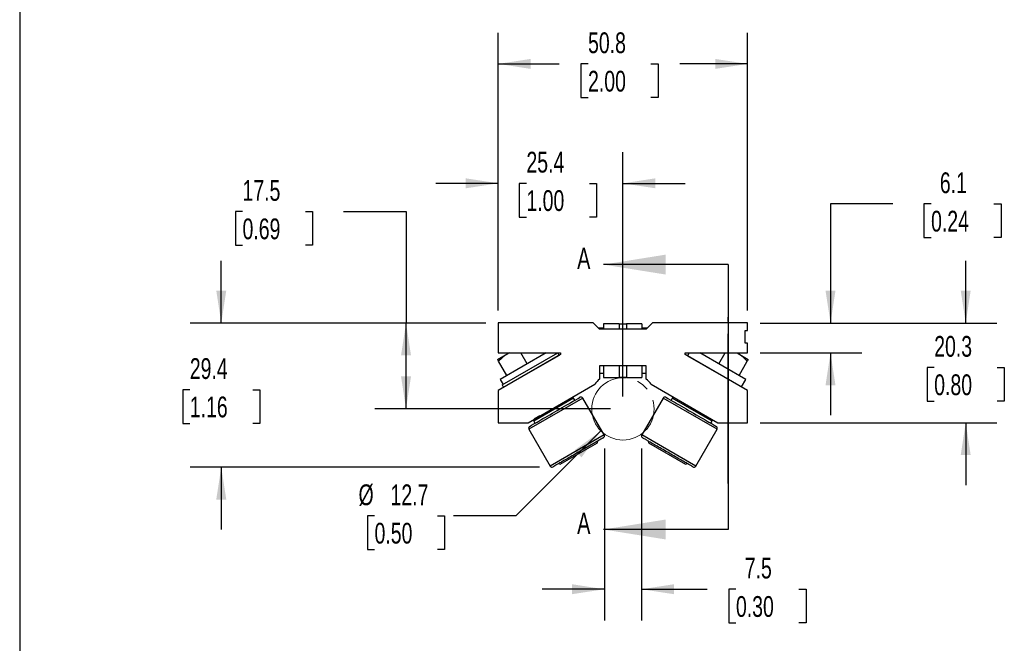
# Model space of a CAD drawing. Header units: millimetres. Extents: x 13 to 546, y 13 to 419.
# Tile 7 of 12: x 13 to 213, y 168 to 295. Entities that reach past the tile are written whole.
import ezdxf

# ---------------------------------------------------------------- set-up
doc = ezdxf.new("R2010")
doc.units = ezdxf.units.MM
doc.header["$LTSCALE"] = 2
doc.linetypes.add('SLD-Center', pattern=[19.05, 15.24, -1.27, 1.27, -1.27])
doc.linetypes.add('SLD-Solid', pattern=[0])
doc.layers.add('CENTER', color=40, linetype='SLD-Center')
doc.layers.add('DIMENSIONS', color=140, linetype='SLD-Solid', lineweight=25)
doc.layers.add('TEXT', color=140, linetype='SLD-Solid', lineweight=25)
doc.styles.add('SLDTEXTSTYLE0', font='TXT', dxfattribs={"width": 0.7})
doc.dimstyles.new('SLDDIMSTYLE0', dxfattribs={"dimtxt": 4.316016, "dimasz": 6.604, "dimexe": 0, "dimexo": 0.0625, "dimgap": 1.079004, "dimtad": 0, "dimtih": 1, "dimtoh": 1, "dimrnd": 1e-09, "dimzin": 12, "dimdsep": 46, "dimtxsty": 'SLDTEXTSTYLE0', "dimsah": 1, "dimcen": 0, "dimadec": 0, "dimazin": 3, "dimtfac": 1, "dimtofl": 0, "dimtmove": 0, "dimatfit": 3, "dimfxl": 0, "dimfrac": 2, "dimtolj": 1, "dimtzin": 12, "dimarcsym": 0})
doc.dimstyles.new('SLDDIMSTYLE1', dxfattribs={"dimtxt": 4.316016, "dimasz": 6.604, "dimexe": 0, "dimexo": 0.0625, "dimgap": 1.079004, "dimtad": 0, "dimtih": 1, "dimtoh": 1, "dimrnd": 1e-09, "dimzin": 12, "dimdsep": 46, "dimtxsty": 'SLDTEXTSTYLE0', "dimsah": 1, "dimcen": 0.09, "dimadec": 0, "dimazin": 3, "dimtfac": 1, "dimtofl": 0, "dimtmove": 0, "dimatfit": 3, "dimfxl": 0, "dimfrac": 2, "dimtolj": 1, "dimtzin": 12, "dimarcsym": 0})
doc.dimstyles.new('SLDDIMSTYLE2', dxfattribs={"dimtxt": 4.316016, "dimasz": 6.604, "dimexe": 0, "dimexo": 0.0625, "dimgap": 1.079004, "dimtad": 0, "dimtih": 1, "dimtoh": 1, "dimrnd": 1e-09, "dimzin": 12, "dimdsep": 46, "dimtxsty": 'SLDTEXTSTYLE0', "dimsah": 1, "dimcen": 0.09, "dimadec": 0, "dimazin": 3, "dimtfac": 1, "dimtmove": 0, "dimatfit": 0, "dimfxl": 0, "dimfrac": 2, "dimtolj": 1, "dimtzin": 12, "dimarcsym": 0})

# ---------------------------------------------------------------- blocks, each defined once
blk = doc.blocks.new('_D')
at = {"layer": 'DIMENSIONS'}
for p, q in [((131.09, 211.16), (113.76, 193.84)), ((84.98, 193.84), (83.53, 193.84)), ((83.53, 193.84), (83.53, 186.98)), ((97.81, 193.84), (99.25, 193.84)), ((99.25, 193.84), (99.25, 186.98)), ((113.76, 193.84), (101.06, 193.84)), ((83.53, 186.98), (84.98, 186.98)), ((99.25, 186.98), (97.81, 186.98))]:
    blk.add_line(p, q, dxfattribs=at)
blk.add_solid([(131.09, 211.16), (125.7, 207.21), (127.14, 205.78)], dxfattribs=at)
at = {"layer": 'DIMENSIONS', "char_height": 4.233, "attachment_point": 1, "style": 'SLDTEXTSTYLE0'}
for s, insert in [('%%c', (81.72, 200.26)), ('12.7', (88.24, 200.26)), ('0.50', (84.98, 192.44))]:
    blk.add_mtext(s, dxfattribs=dict(at, insert=insert))
blk = doc.blocks.new('_D_1')
at = {"layer": 'DIMENSIONS'}
for p, q in [((58.09, 255.85), (56.64, 255.85)), ((56.64, 255.85), (56.64, 249)), ((70.91, 255.85), (72.36, 255.85)), ((72.36, 255.85), (72.36, 249)), ((78.69, 255.85), (91.39, 255.85)), ((91.39, 255.85), (91.39, 233.15)), ((56.64, 249), (58.09, 249)), ((72.36, 249), (70.91, 249)), ((107.64, 233.15), (85.04, 233.15)), ((91.39, 215.65), (91.39, 233.15)), ((133.04, 215.65), (85.04, 215.65))]:
    blk.add_line(p, q, dxfattribs=at)
for points in [[(91.39, 233.15), (90.38, 226.55), (92.41, 226.55)], [(91.39, 215.65), (92.41, 222.26), (90.38, 222.26)]]:
    blk.add_solid(points, dxfattribs=at)
at = {"layer": 'DIMENSIONS', "char_height": 4.233, "attachment_point": 1, "style": 'SLDTEXTSTYLE0'}
for s, insert in [('17.5', (58.09, 262.28)), ('0.69', (58.09, 254.45))]:
    blk.add_mtext(s, dxfattribs=dict(at, insert=insert))
blk = doc.blocks.new('_D_2')
at = {"layer": 'DIMENSIONS'}
for p, q in [((110.18, 235.69), (110.18, 267.96)), ((135.58, 218.19), (135.58, 267.96)), ((110.18, 261.61), (97.48, 261.61)), ((115.92, 261.61), (114.47, 261.61)), ((114.47, 261.61), (114.47, 254.75)), ((128.74, 261.61), (130.19, 261.61)), ((130.19, 261.61), (130.19, 254.75)), ((135.58, 261.61), (148.28, 261.61)), ((114.47, 254.75), (115.92, 254.75)), ((130.19, 254.75), (128.74, 254.75))]:
    blk.add_line(p, q, dxfattribs=at)
for points in [[(110.18, 261.61), (103.57, 262.63), (103.57, 260.6)], [(135.58, 261.61), (142.18, 260.6), (142.18, 262.63)]]:
    blk.add_solid(points, dxfattribs=at)
at = {"layer": 'DIMENSIONS', "char_height": 4.233, "attachment_point": 1, "style": 'SLDTEXTSTYLE0'}
for s, insert in [('25.4', (115.92, 268.04)), ('1.00', (115.92, 260.21))]:
    blk.add_mtext(s, dxfattribs=dict(at, insert=insert))
blk = doc.blocks.new('_D_3')
at = {"layer": 'DIMENSIONS'}
for p, q in [((53.76, 233.15), (53.76, 245.85)), ((107.64, 233.15), (47.41, 233.15)), ((47.35, 219.56), (45.9, 219.56)), ((45.9, 219.56), (45.9, 212.7)), ((60.17, 219.56), (61.62, 219.56)), ((61.62, 219.56), (61.62, 212.7)), ((45.9, 212.7), (47.35, 212.7)), ((61.62, 212.7), (60.17, 212.7)), ((118.58, 203.79), (47.41, 203.79)), ((53.76, 203.79), (53.76, 191.09))]:
    blk.add_line(p, q, dxfattribs=at)
for points in [[(53.76, 233.15), (54.78, 239.76), (52.74, 239.76)], [(53.76, 203.79), (52.74, 197.18), (54.78, 197.18)]]:
    blk.add_solid(points, dxfattribs=at)
at = {"layer": 'DIMENSIONS', "char_height": 4.233, "attachment_point": 1, "style": 'SLDTEXTSTYLE0'}
for s, insert in [('29.4', (47.35, 225.98)), ('1.16', (47.35, 218.16))]:
    blk.add_mtext(s, dxfattribs=dict(at, insert=insert))
blk = doc.blocks.new('_D_4')
at = {"layer": 'DIMENSIONS'}
for p, q in [((110.18, 235.69), (110.18, 292.3)), ((160.98, 235.69), (160.98, 292.3)), ((110.18, 285.95), (122.62, 285.95)), ((128.47, 285.95), (127.02, 285.95)), ((127.02, 285.95), (127.02, 279.09)), ((141.29, 285.95), (142.74, 285.95)), ((142.74, 285.95), (142.74, 279.09)), ((160.98, 285.95), (147.14, 285.95)), ((127.02, 279.09), (128.47, 279.09)), ((142.74, 279.09), (141.29, 279.09))]:
    blk.add_line(p, q, dxfattribs=at)
for points in [[(110.18, 285.95), (116.78, 284.93), (116.78, 286.96)], [(160.98, 285.95), (154.37, 286.96), (154.37, 284.93)]]:
    blk.add_solid(points, dxfattribs=at)
at = {"layer": 'DIMENSIONS', "char_height": 4.233, "attachment_point": 1, "style": 'SLDTEXTSTYLE0'}
for s, insert in [('50.8', (128.47, 292.37)), ('2.00', (128.47, 284.54))]:
    blk.add_mtext(s, dxfattribs=dict(at, insert=insert))
blk = doc.blocks.new('_D_5')
at = {"layer": 'DIMENSIONS'}
for p, q in [((190.56, 257.42), (177.86, 257.42)), ((177.86, 257.42), (177.86, 233.15)), ((198.34, 257.42), (196.89, 257.42)), ((196.89, 257.42), (196.89, 250.56)), ((211.16, 257.42), (212.61, 257.42)), ((212.61, 257.42), (212.61, 250.56)), ((196.89, 250.56), (198.34, 250.56)), ((212.61, 250.56), (211.16, 250.56)), ((163.52, 233.15), (184.21, 233.15)), ((163.52, 227.06), (184.21, 227.06)), ((177.86, 227.06), (177.86, 214.36))]:
    blk.add_line(p, q, dxfattribs=at)
for points in [[(177.86, 233.15), (178.87, 239.76), (176.84, 239.76)], [(177.86, 227.06), (176.84, 220.45), (178.87, 220.45)]]:
    blk.add_solid(points, dxfattribs=at)
at = {"layer": 'DIMENSIONS', "char_height": 4.233, "attachment_point": 1, "style": 'SLDTEXTSTYLE0'}
for s, insert in [('6.1', (200.13, 263.84)), ('0.24', (198.34, 256.02))]:
    blk.add_mtext(s, dxfattribs=dict(at, insert=insert))
blk = doc.blocks.new('_D_6')
at = {"layer": 'DIMENSIONS'}
for p, q in [((205.4, 233.15), (205.4, 245.85)), ((163.52, 233.15), (211.75, 233.15)), ((198.98, 224.08), (197.54, 224.08)), ((197.54, 224.08), (197.54, 217.22)), ((211.81, 224.08), (213.26, 224.08)), ((213.26, 224.08), (213.26, 217.22)), ((197.54, 217.22), (198.98, 217.22)), ((213.26, 217.22), (211.81, 217.22)), ((163.52, 212.83), (211.75, 212.83)), ((205.4, 212.83), (205.4, 200.13))]:
    blk.add_line(p, q, dxfattribs=at)
for points in [[(205.4, 233.15), (206.41, 239.76), (204.38, 239.76)], [(205.4, 212.83), (204.38, 206.23), (206.41, 206.23)]]:
    blk.add_solid(points, dxfattribs=at)
at = {"layer": 'DIMENSIONS', "char_height": 4.233, "attachment_point": 1, "style": 'SLDTEXTSTYLE0'}
for s, insert in [('20.3', (198.98, 230.51)), ('0.80', (198.98, 222.68))]:
    blk.add_mtext(s, dxfattribs=dict(at, insert=insert))
blk = doc.blocks.new('_D_7')
at = {"layer": 'DIMENSIONS'}
for p, q in [((131.81, 207.6), (131.81, 172.55)), ((139.35, 207.6), (139.35, 172.55)), ((131.81, 178.9), (119.11, 178.9)), ((139.35, 178.9), (152.75, 178.9)), ((158.6, 178.9), (157.15, 178.9)), ((157.15, 178.9), (157.15, 172.04)), ((171.42, 178.9), (172.87, 178.9)), ((172.87, 178.9), (172.87, 172.04)), ((157.15, 172.04), (158.6, 172.04)), ((172.87, 172.04), (171.42, 172.04))]:
    blk.add_line(p, q, dxfattribs=at)
for points in [[(131.81, 178.9), (125.2, 179.92), (125.2, 177.89)], [(139.35, 178.9), (145.96, 177.89), (145.96, 179.92)]]:
    blk.add_solid(points, dxfattribs=at)
at = {"layer": 'DIMENSIONS', "char_height": 4.233, "attachment_point": 1, "style": 'SLDTEXTSTYLE0'}
for s, insert in [('7.5', (160.39, 185.33)), ('0.30', (158.6, 177.5))]:
    blk.add_mtext(s, dxfattribs=dict(at, insert=insert))

msp = doc.modelspace()

# ---------------------------------------------------------------- linework, layer by layer
for p, q in [((110.179, 233.155), (110.179, 227.059)), ((129.546, 233.155), (110.179, 233.155)), ((130.816, 231.885), (129.546, 233.155)), ((134.842, 232.99), (131.585, 232.99)), ((131.585, 232.99), (131.585, 231.885)), ((134.842, 232.99), (134.842, 231.885)), ((139.446, 232.99), (136.315, 232.99)), ((136.315, 232.99), (136.315, 231.885)), ((139.446, 232.99), (139.446, 231.885)), ((141.611, 233.155), (140.341, 231.885)), ((160.979, 233.155), (141.611, 233.155)), ((160.979, 231.593), (160.979, 233.155)), ((131.585, 232.101), (130.6, 232.101)), ((140.341, 231.885), (130.816, 231.885)), ((140.557, 232.101), (139.446, 232.101)), ((160.471, 231.593), (160.979, 231.593)), ((160.471, 229.053), (160.471, 231.593)), ((160.979, 229.053), (160.471, 229.053)), ((160.979, 227.059), (160.979, 229.053)), ((110.043, 225.721), (112.105, 226.912)), ((110.179, 227.059), (122.879, 227.059)), ((122.879, 226.703), (110.179, 219.388)), ((119.916, 227.059), (110.557, 221.655)), ((110.989, 220.526), (122.303, 227.059)), ((111.981, 227.059), (112.076, 226.895)), ((112.391, 227.059), (112.105, 226.912)), ((112.105, 226.912), (112.359, 227.059)), ((116.056, 224.83), (114.77, 227.059)), ((122.152, 226.971), (122.102, 227.059)), ((122.609, 226.561), (122.322, 227.059)), ((122.879, 227.059), (122.879, 226.703)), ((148.279, 227.059), (160.979, 227.059)), ((148.279, 226.703), (148.279, 227.059)), ((160.979, 219.377), (148.279, 226.703)), ((149.056, 227.059), (148.713, 226.466)), ((160.601, 221.655), (151.242, 227.059)), ((155.101, 224.83), (156.388, 227.059)), ((158.798, 227.059), (159.053, 226.912)), ((159.053, 226.912), (161.115, 225.721)), ((159.075, 226.899), (159.167, 227.059)), ((111.932, 222.449), (110.255, 225.353)), ((122.609, 226.561), (113.101, 221.071)), ((148.713, 226.466), (159.712, 220.116)), ((151.463, 224.878), (151.458, 224.869)), ((159.226, 222.449), (160.902, 225.353)), ((118.597, 224.237), (118.588, 224.239)), ((140.341, 224.43), (130.816, 224.43)), ((130.816, 224.43), (130.816, 221.722)), ((130.816, 222.906), (131.585, 222.906)), ((131.585, 224.43), (131.585, 222.017)), ((134.842, 224.43), (134.842, 222.017)), ((136.315, 224.43), (136.315, 222.017)), ((139.446, 224.43), (139.446, 222.017)), ((139.446, 222.906), (140.341, 222.906)), ((140.341, 221.728), (140.341, 224.43)), ((110.557, 221.655), (111.154, 220.621)), ((115.302, 222.342), (115.301, 222.338)), ((116.269, 212.835), (129.847, 220.656)), ((131.585, 222.017), (134.842, 222.017)), ((136.315, 222.017), (139.446, 222.017)), ((141.313, 220.662), (154.883, 212.835)), ((156.958, 221.696), (156.962, 221.703)), ((159.712, 220.116), (160.601, 221.655)), ((110.179, 219.388), (110.179, 212.835)), ((110.989, 220.526), (111.28, 220.022)), ((160.979, 212.835), (160.979, 219.377)), ((127.417, 217.853), (116.419, 211.503)), ((125.522, 217.807), (117.405, 213.121)), ((125.522, 217.807), (125.099, 217.921)), ((125.76, 217.395), (125.522, 217.807)), ((131.748, 210.352), (127.417, 217.853)), ((143.74, 217.853), (139.41, 210.352)), ((154.739, 211.503), (143.74, 217.853)), ((145.635, 217.807), (145.397, 217.395)), ((146.064, 217.922), (145.635, 217.807)), ((153.752, 213.121), (145.635, 217.807)), ((110.179, 212.835), (116.269, 212.835)), ((117.522, 213.555), (117.405, 213.121)), ((117.405, 213.121), (117.643, 212.708)), ((118.649, 214.206), (117.522, 213.555)), ((153.514, 212.708), (153.752, 213.121)), ((153.752, 213.121), (153.636, 213.554)), ((154.883, 212.835), (160.979, 212.835)), ((116.419, 211.503), (120.749, 204.002)), ((150.408, 204.002), (154.739, 211.503)), ((131.748, 210.352), (120.749, 204.002)), ((122.808, 204.398), (130.375, 208.767)), ((130.375, 208.767), (130.468, 209.114)), ((150.408, 204.002), (139.41, 210.352)), ((140.69, 209.114), (140.783, 208.767)), ((140.783, 208.767), (148.35, 204.398)), ((122.461, 204.491), (122.808, 204.398)), ((148.35, 204.398), (148.697, 204.491))]:
    msp.add_line(p, q)
at = {"color": 7, "linetype": 'SLD-Center', "lineweight": 18}
msp.add_circle((135.579, 215.655), 6.35, dxfattribs=at)
for centre, radius, start, end in [((135.579, 240.089), 7.137, 264.07725, 275.92275), ((135.582, 216.416), 7.132, 131.93314, 143.52886), ((135.579, 214.918), 7.137, 84.07725, 95.92275), ((135.582, 216.416), 7.132, 36.5393, 48.14497), ((127.043, 217.637), 0.432, 30, 120), ((144.114, 217.637), 0.432, 60, 150), ((116.793, 211.718), 0.432, 120, 210), ((154.365, 211.718), 0.432, 330, 60), ((131.374, 210.136), 0.432, 300, 30), ((139.784, 210.136), 0.432, 150, 240), ((121.123, 204.217), 0.432, 210, 300), ((150.034, 204.217), 0.432, 240, 330)]:
    msp.add_arc(centre, radius, start, end)
for points, knots in [([(112.105, 226.912), (111.93, 226.811), (111.759, 226.7), (111.431, 226.466), (111.272, 226.341), (110.813, 225.948), (110.527, 225.659), (110.255, 225.353)], [0, 0, 0, 0, 0.25, 0.25, 0.5, 0.5, 1, 1, 1, 1]), ([(159.053, 226.912), (159.004, 226.941), (158.909, 226.997), (158.807, 227.038), (158.757, 227.059)], [0, 0, 0, 0, 0.5122814, 1, 1, 1, 1]), ([(110.255, 225.353), (110.191, 225.465), (110.137, 225.558), (110.063, 225.686), (110.043, 225.721), (110.043, 225.721)], [0, 0, 0, 0, 0.5, 0.5, 1, 1, 1, 1]), ([(160.902, 225.353), (160.967, 225.465), (161.021, 225.558), (161.095, 225.686), (161.115, 225.721), (161.115, 225.721)], [0, 0, 0, 0, 0.5, 0.5, 1, 1, 1, 1]), ([(116.577, 212.092), (116.577, 212.092), (117.117, 212.404), (119.039, 213.514), (120.343, 214.267), (123.061, 215.836), (124.365, 216.589), (126.287, 217.699), (126.827, 218.011), (126.827, 218.011)], [0, 0, 0, 0, 0.25, 0.25, 0.5, 0.5, 0.75, 0.75, 1, 1, 1, 1]), ([(144.33, 218.011), (144.33, 218.011), (144.87, 217.699), (146.793, 216.589), (148.096, 215.836), (150.815, 214.267), (152.119, 213.514), (154.041, 212.404), (154.581, 212.092), (154.581, 212.092)], [0, 0, 0, 0, 0.25, 0.25, 0.5, 0.5, 0.75, 0.75, 1, 1, 1, 1]), ([(131.59, 209.762), (131.589, 209.761), (131.587, 209.76), (131.574, 209.753), (131.554, 209.741), (131.524, 209.724), (131.487, 209.702), (131.44, 209.676), (131.351, 209.624), (131.19, 209.531), (130.914, 209.372), (130.589, 209.184), (130.227, 208.975), (129.691, 208.665), (128.878, 208.196), (127.727, 207.531), (126.464, 206.803), (125.202, 206.074), (124.051, 205.409), (123.238, 204.94), (122.702, 204.63), (122.275, 204.384), (121.854, 204.141), (121.586, 203.986), (121.45, 203.908), (121.386, 203.871), (121.346, 203.848), (121.342, 203.845), (121.339, 203.844)], [0, 0, 0, 0, 0.012971, 0.0258903, 0.0387789, 0.0516583, 0.06455, 0.0774753, 0.0904553, 0.1287324, 0.1667455, 0.2050513, 0.2384518, 0.2718802, 0.3442661, 0.4209772, 0.5000493, 0.5791214, 0.6558326, 0.7282185, 0.761619, 0.7950474, 0.852286, 0.909557, 0.9322182, 0.9547692, 0.977325, 1, 1, 1, 1]), ([(149.818, 203.844), (149.818, 203.844), (149.816, 203.845), (149.803, 203.852), (149.782, 203.864), (149.753, 203.881), (149.715, 203.903), (149.669, 203.93), (149.579, 203.982), (149.418, 204.074), (149.143, 204.233), (148.818, 204.421), (148.456, 204.63), (147.919, 204.94), (147.107, 205.409), (145.955, 206.074), (144.693, 206.803), (143.431, 207.531), (142.28, 208.196), (141.467, 208.665), (140.93, 208.975), (140.504, 209.221), (140.083, 209.464), (139.815, 209.619), (139.679, 209.698), (139.615, 209.734), (139.575, 209.757), (139.57, 209.76), (139.568, 209.762)], [0, 0, 0, 0, 0.012971, 0.0258903, 0.0387789, 0.0516583, 0.06455, 0.0774753, 0.0904553, 0.1287324, 0.1667455, 0.2050513, 0.2384518, 0.2718802, 0.3442661, 0.4209772, 0.5000493, 0.5791214, 0.6558326, 0.7282185, 0.761619, 0.7950474, 0.852286, 0.909557, 0.9322182, 0.9547692, 0.977325, 1, 1, 1, 1])]:
    msp.add_open_spline(points, degree=3, knots=knots)
msp.add_open_spline([(160.902, 225.353), (160.357, 225.967), (159.755, 226.506), (159.053, 226.912)], degree=3)
at = {"layer": 'CENTER'}
msp.add_line((157.01, 200.437), (157.01, 234.367), dxfattribs=at)
at = {"layer": 'TEXT'}
for p, q in [((12.7, 419.1), (12.7, 12.7)), ((157.01, 245.053), (157.01, 191.076))]:
    msp.add_line(p, q, dxfattribs=at)
at = {"layer": 'TEXT', "linetype": 'SLD-Solid'}
for p, q in [((157.01, 245.053), (131.61, 245.053)), ((157.01, 191.076), (131.61, 191.076))]:
    msp.add_line(p, q, dxfattribs=at)
at = {"layer": 'TEXT'}
for points in [[(131.61, 245.053), (144.31, 243.021), (144.31, 247.085)], [(131.61, 191.076), (144.31, 189.044), (144.31, 193.108)]]:
    msp.add_solid(points, dxfattribs=at)

# ---------------------------------------------------------------- texts
at = {"layer": 'TEXT', "char_height": 4.316, "attachment_point": 1, "style": 'SLDTEXTSTYLE0'}
for insert in [(126.254, 248.479), (126.254, 194.503)]:
    msp.add_mtext('A', dxfattribs=dict(at, insert=insert))

# ---------------------------------------------------------------- dimensions: what is measured, and where the dimension line sits
at = {"layer": 'DIMENSIONS'}
for base, p1, p2, dimstyle, picture, middle in [((160.979, 285.946), (110.179, 233.155), (160.979, 233.155), 'SLDDIMSTYLE1', '_D_4', (134.879, 285.946)), ((110.179, 261.614), (135.579, 215.655), (110.179, 233.155), 'SLDDIMSTYLE2', '_D_2', (122.331, 261.614)), ((139.352, 178.904), (131.806, 210.136), (139.352, 210.136), 'SLDDIMSTYLE2', '_D_7', (165.012, 178.904))]:
    dim = msp.add_linear_dim(base=base, p1=p1, p2=p2, dimstyle=dimstyle, dxfattribs=at)
    dim.commit()
    dim.dimension.update_dxf_attribs({"geometry": picture, "text_midpoint": middle, "dimtype": 160})
for base, p1, p2, dimstyle, picture, middle in [((177.858, 227.059), (160.979, 233.155), (160.979, 227.059), 'SLDDIMSTYLE2', '_D_5', (177.858, 257.418)), ((91.392, 233.155), (135.579, 215.655), (110.179, 233.155), 'SLDDIMSTYLE1', '_D_1', (91.392, 255.855)), ((53.76, 203.786), (110.179, 233.155), (121.123, 203.786), 'SLDDIMSTYLE2', '_D_3', (53.76, 219.559)), ((205.398, 212.835), (160.979, 233.155), (160.979, 212.835), 'SLDDIMSTYLE2', '_D_6', (205.398, 224.083))]:
    dim = msp.add_linear_dim(base=base, p1=p1, p2=p2, angle=90, dimstyle=dimstyle, dxfattribs=at)
    dim.commit()
    dim.dimension.update_dxf_attribs({"geometry": picture, "text_midpoint": middle, "dimtype": 160})
dim = msp.add_diameter_dim_2p(p1=(140.069, 220.145), p2=(131.089, 211.165), dimstyle='SLDDIMSTYLE0', dxfattribs=at)
dim.commit()
dim.dimension.update_dxf_attribs({"geometry": '_D', "text_midpoint": (91.392, 193.839), "dimtype": 163})

doc.saveas('drawing.dxf')
